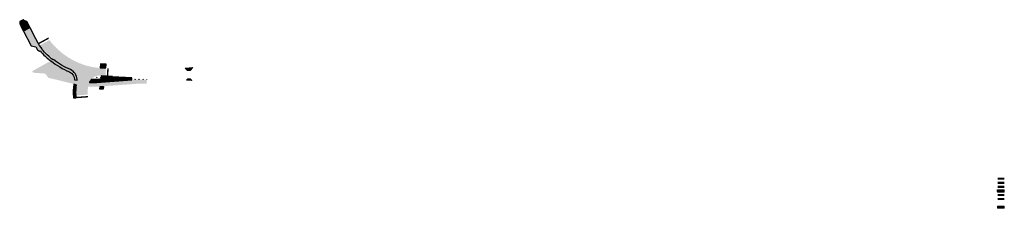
# Model space of a CAD drawing. Header units: metres. Extents: x 197834 to 198536, y 353984 to 354118.
import ezdxf

# ---------------------------------------------------------------- set-up
doc = ezdxf.new("R2010")
doc.units = ezdxf.units.M
doc.layers.get('Defpoints').update_dxf_attribs({"color": 6})
for name, color, linetype in [('Arcering groen', 103, 'Continuous'), ('Arcering trottoirtegels', 253, 'Continuous'), ('Arcering verhoging', 22, 'Continuous'), ('N-WE-GR-GROEN-A', 103, 'Continuous'), ('N-WE-GR-GROEN_PYRACANTHA-A', 103, 'Continuous'), ('N-WE-VH-VERHARDING_ELEMENTEN_OKERGEEL-G', 32, 'Continuous'), ('N-WE-VH-VERHARDING_ELEMENTEN_ROOD-G', 22, 'Continuous')]:
    doc.layers.add(name, color=color, linetype=linetype)
doc.layers.add('Arcering inrit', color=7, linetype='Continuous', true_color=0xc33c3c)
doc.layers.add('Arcering rijbaan', color=7, linetype='Continuous', lineweight=20, true_color=0x45291c)
for name, color, linetype, lineweight in [('Arcering rijbaan asfalt', 251, 'Continuous', 20), ('B-WE-VH-VERHARDING_BETON-A-200', 252, 'Continuous', 18), ('B-WE-VW-MARKERING_DWARS_STOPSTREEP_020-G', 7, 'Continuous', 18), ('N-WE-VH-TROTTOIRTEGELS_30_30-G', 253, 'Continuous', 20), ('N-WE-VH-VERHARDING_ASFALT_ROOD-G', 11, 'Continuous', 20), ('N-WE-VH-VERHARDING_FUNDERING-AD-200', 252, 'Continuous', 18), ('Ontwerp', 7, 'Continuous', 20)]:
    doc.layers.add(name, color=color, linetype=linetype, lineweight=lineweight)
pattern_1 = [(90, (197133.2983724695, 355499.5580304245), (-1.4368409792, 1.4368409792), [0.381, -2.4926819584]), (45, (197133.2983724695, 355499.5580304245), (-1.436840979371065, 1.436840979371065), [0.381, -1.651]), (135, (197133.2983724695, 355499.5580304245), (-1.436840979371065, -1.436840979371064), [0.381, -1.651])]

msp = doc.modelspace()

# ---------------------------------------------------------------- hatches: boundary and pattern name
at = {"layer": 'Arcering groen'}
h = msp.add_hatch(color=256, dxfattribs=at)
h.dxf.hatch_style = 1
h.paths.add_polyline_path([(198536.419891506, 353991.2766067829), (198531.619891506, 353991.2766067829), (198531.6198915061, 353989.6766067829), (198536.4198915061, 353989.6766067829)])
at = {"layer": 'Arcering inrit'}
h = msp.add_hatch(color=256, dxfattribs=at)
h.dxf.hatch_style = 1
h.paths.add_polyline_path([(198536.4198915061, 353994.1766067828), (198531.6198915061, 353994.1766067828), (198531.6198915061, 353992.5766067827), (198536.4198915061, 353992.5766067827)])
at = {"layer": 'Arcering rijbaan'}
h = msp.add_hatch(color=256, dxfattribs=at)
h.dxf.hatch_style = 1
h.paths.add_polyline_path([(198536.4198915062, 354002.8766067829), (198531.6198915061, 354002.876606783), (198531.6198915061, 354001.2766067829), (198536.4198915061, 354001.2766067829)])
at = {"layer": 'Arcering rijbaan asfalt'}
h = msp.add_hatch(color=256, dxfattribs=at)
h.dxf.hatch_style = 1
h.paths.add_polyline_path([(198536.4198915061, 354005.7766067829), (198531.6198915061, 354005.7766067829), (198531.6198915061, 354004.1766067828), (198536.4198915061, 354004.1766067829)])
at = {"layer": 'Arcering trottoirtegels'}
h = msp.add_hatch(dxfattribs=at)
h.set_pattern_fill('AR-B88', color=256, scale=0.001, angle=176)
h.set_pattern_definition([(176, (197094.5641811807, 355532.3899999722), (-0.01417451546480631, -0.2027050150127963), []), (266, (197094.5641811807, 355532.3899999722), (0.08717799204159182, -0.2097922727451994), [0.2032, -0.2032])])
edge = h.paths.add_edge_path()
edge.add_line((197872.4547238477, 354062.6972027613), (197874.2855599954, 354062.5241477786))
edge.add_line((197874.2855599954, 354062.5241477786), (197874.12180927, 354064.3196218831))
edge.add_arc((197908.0311915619, 354066.5184218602), 33.98059635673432, 170.9405845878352, 183.710059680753, ccw=False)
edge.add_line((197874.4744831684, 354071.868959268), (197872.7186233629, 354072.2980831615))
edge.add_arc((197908.1706252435, 354066.5197357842), 35.91982371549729, 170.7427229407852, 185.0968485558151)
edge.add_line((197872.3928301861, 354063.3286361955), (197872.4547238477, 354062.6972027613))
h = msp.add_hatch(dxfattribs=at)
h.set_pattern_fill('AR-B88', color=256, scale=0.001, angle=52.1941651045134)
h.set_pattern_definition([(360, (394072.3208538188, 709078.7666697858), (4.163336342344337e-17, 0.2032), []), (90, (394072.3208538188, 709078.7666697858), (-0.1016, 0.2032), [0.2032, -0.2032])])
h.paths.add_polyline_path([(198536.4198915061, 353997.076606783), (198531.6198915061, 353997.0766067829), (198531.6198915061, 353995.4766067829), (198536.4198915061, 353995.4766067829)])
at = {"layer": 'Arcering verhoging'}
h = msp.add_hatch(color=256, dxfattribs=at)
h.dxf.hatch_style = 1
h.paths.add_polyline_path([(198536.4198915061, 353999.9766067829), (198531.6198915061, 353999.9766067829), (198531.6198915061, 353998.3766067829), (198536.4198915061, 353998.3766067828)])
at = {"layer": 'B-WE-VH-VERHARDING_BETON-A-200'}
h = msp.add_hatch(dxfattribs=at)
h.set_pattern_fill('AVH-BETONPLAAT_BLOK', color=256, scale=0.2, pattern_type=2)
h.set_pattern_definition([(0, (0, 0), (0, 0.4), []), (90, (0, 0), (-0.4, 2.449293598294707e-17), [])])
h.paths.add_polyline_path([(197953.0654836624, 354075.1728782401), (197954.0046334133, 354076.1550842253), (197955.8273097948, 354076.2009302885), (197957.0178057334, 354075.0626212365)])
h.paths.add_polyline_path([(197952.2010282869, 354083.7011632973), (197953.8766866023, 354082.0989595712), (197955.6939763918, 354082.1396837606), (197957.5974572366, 354084.1304315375)])
h = msp.add_hatch(dxfattribs=at)
h.set_pattern_fill('AVH-BETONPLAAT_BLOK', color=256, scale=0.2, pattern_type=2)
h.set_pattern_definition([(0, (581.6560097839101, -98.98613557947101), (0, 0.4), []), (90, (581.6560097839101, -98.98613557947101), (-0.4, 2.449293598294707e-17), [])])
h.paths.add_polyline_path([(197953.0654836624, 354075.1728782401), (197954.0046334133, 354076.1550842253), (197955.8273097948, 354076.2009302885), (197957.0178057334, 354075.0626212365)])
h.paths.add_polyline_path([(198531.6198915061, 353985.4766067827), (198531.6198915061, 353983.8766067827), (198536.4198915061, 353983.8766067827), (198536.4198915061, 353985.4766067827)])
at = {"layer": 'N-WE-GR-GROEN-A'}
h = msp.add_hatch(color=256, dxfattribs=at)
h.dxf.hatch_style = 1
edge = h.paths.add_edge_path()
edge.add_arc((197892.1135909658, 354133.4505960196), 57.09987751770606, 231.244409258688, 246.7242629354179, ccw=False)
edge.add_line((197856.3690923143, 354088.9227751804), (197855.4939215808, 354088.438960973))
edge.add_line((197855.4939215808, 354088.438960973), (197855.4202724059, 354088.5125094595))
edge.add_line((197855.4202724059, 354088.5125094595), (197844.4519998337, 354082.4489999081))
edge.add_line((197844.4519998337, 354082.4489999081), (197843.5949999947, 354081.9150000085))
edge.add_line((197843.5949999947, 354081.9150000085), (197843.1309999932, 354081.4850000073))
edge.add_line((197843.1309999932, 354081.4850000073), (197843.13499999, 354081.0489999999))
edge.add_line((197843.13499999, 354081.0489999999), (197843.392999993, 354080.7949999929))
edge.add_line((197843.392999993, 354080.7949999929), (197843.8459999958, 354080.581999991))
edge.add_line((197843.8459999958, 354080.581999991), (197844.4949999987, 354080.4939999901))
edge.add_line((197844.4949999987, 354080.4939999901), (197852.9787555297, 354079.8354160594))
edge.add_arc((197849.6507289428, 354036.9643974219), 42.99999999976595, 76.2663884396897, 85.56109858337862, ccw=False)
edge.add_line((197859.8592749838, 354078.7350281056), (197872.194788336, 354075.720286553))
edge.add_line((197872.194788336, 354075.720286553), (197873.1381440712, 354075.48973484))
edge.add_arc((197867.2402521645, 354075.5705413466), 5.898445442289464, 359.2150445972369, 426.9446630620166)
at = {"layer": 'N-WE-GR-GROEN_PYRACANTHA-A'}
h = msp.add_hatch(dxfattribs=at)
h.set_pattern_fill('GRASS', color=256, scale=0.08)
h.set_pattern_definition(pattern_1)
edge = h.paths.add_edge_path()
edge.add_arc((197891.0690167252, 354070.4532156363), 7.800000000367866, 86.85338444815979, 136.9883565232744)
edge.add_arc((197886.245150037, 354113.4744106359), 37.71070859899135, 268.6634414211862, 274.2147993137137)
edge.add_line((197889.01672865, 354075.8656896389), (197891.1697376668, 354076.0219010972))
edge.add_arc((197891.1344078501, 354076.9221171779), 0.9009090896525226, 272.247472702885, 356.4937484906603)
edge.add_line((197892.0336305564, 354076.8670198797), (197892.1168427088, 354078.2064595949))
edge.add_line((197892.1168427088, 354078.2064595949), (197891.4971680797, 354078.2414559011))
at = {"layer": 'N-WE-VH-TROTTOIRTEGELS_30_30-G'}
h = msp.add_hatch(dxfattribs=at)
h.set_pattern_fill('AR-B88', color=256, scale=0.002, angle=28)
h.set_pattern_definition([(28, (197094.5641811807, 355491.8580638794), (-0.190793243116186, 0.3588299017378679), []), (118, (197094.5641811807, 355491.8580638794), (-0.3702081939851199, 0.263433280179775), [0.4064, -0.4064])])
h.paths.add_polyline_path([(197839.5024147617, 354116.7018864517, 0.1963583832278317), (197839.0513105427, 354117.1050655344), (197837.3903862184, 354117.6955387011, -0.1557262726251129), (197836.8096543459, 354118.137513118), (197836.7237654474, 354118.318131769), (197834.1301184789, 354117.0847847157), (197834.2290438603, 354116.8630725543), (197834.315, 354116.377), (197834.157, 354115.548), (197834.505, 354114.688), (197834.719, 354114.792), (197834.948, 354114.213), (197839.6084193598, 354116.4829134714)])
h = msp.add_hatch(dxfattribs=at)
h.set_pattern_fill('AR-B88', color=256, scale=0.002, angle=120)
h.set_pattern_definition([(120, (197094.5641811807, 355491.8580638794), (-0.3519527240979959, -0.2031999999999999), []), (210, (197094.5641811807, 355491.8580638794), (-0.2503527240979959, -0.3791763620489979), [0.4064, -0.4064])])
h.paths.add_polyline_path([(197839.6084193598, 354116.4829134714), (197834.948, 354114.213), (197834.779, 354114.145), (197836.3893992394, 354111.0361262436), (197836.8926680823, 354110.0645663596), (197841.5712055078, 354112.4382555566), (197841.5102569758, 354112.5543003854)])
h = msp.add_hatch(dxfattribs=at)
h.set_pattern_fill('AR-B88', color=256, scale=0.002, angle=36)
h.set_pattern_definition([(36, (197094.5641811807, 355491.8580638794), (-0.2388759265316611, 0.3287845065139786), []), (126, (197094.5641811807, 355491.8580638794), (-0.4032681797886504, 0.2093465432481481), [0.4063999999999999, -0.4063999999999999])])
edge = h.paths.add_edge_path()
edge.add_line((197841.5712055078, 354112.4382555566), (197836.8926680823, 354110.0645663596))
edge.add_line((197836.8926680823, 354110.0645663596), (197842.226, 354099.801))
edge.add_line((197842.226, 354099.801), (197845.578, 354098.995))
edge.add_line((197845.578, 354098.995), (197846.744, 354096.945))
edge.add_line((197846.744, 354096.945), (197848.1343495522, 354095.8989840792))
edge.add_line((197848.1343495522, 354095.8989840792), (197848.6083906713, 354096.1656583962))
edge.add_arc((197891.8512919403, 354133.1536809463), 56.90397457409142, 220.5421836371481, 226.0115355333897)
edge.add_arc((197899.2712045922, 354140.9735032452), 67.6834704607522, 226.0898360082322, 227.7968616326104)
edge.add_arc((197894.8842857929, 354136.7933432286), 61.64156279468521, 228.207349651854, 231.0069610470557)
edge.add_line((197856.0978137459, 354088.884138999), (197856.3778645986, 354089.0418881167))
edge.add_arc((197892.1550980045, 354133.531451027), 57.09055647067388, 231.1947546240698, 246.7172831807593)
edge.add_arc((197867.2391358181, 354075.5692202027), 6.000098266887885, -5.558149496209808e-10, 66.94353377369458, ccw=False)
edge.add_line((197873.239234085, 354075.5692202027), (197875.0318849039, 354075.1298453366))
edge.add_arc((197857.0327091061, 354075.6407623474), 18.0064256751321, 358.3740627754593, 359.9107004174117)
edge.add_arc((197867.2448643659, 354075.5709679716), 7.794360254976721, 0.3067562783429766, 66.55726721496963)
edge.add_arc((197892.1780606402, 354133.5452172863), 55.31414064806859, 232.07494186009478, 246.7528961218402, ccw=False)
edge.add_line((197858.1803168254, 354089.9125738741), (197857.9958964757, 354089.6759536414))
edge.add_arc((197892.1136611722, 354133.4506967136), 55.49999999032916, 220.6487071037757, 232.06736894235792, ccw=False)
edge.add_line((197850.0048227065, 354097.296917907), (197850.2330526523, 354097.4928714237))
edge.add_line((197850.2330526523, 354097.4928714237), (197848.2675931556, 354099.9192668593))
edge.add_line((197848.2675931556, 354099.9192668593), (197847.2896064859, 354101.6830048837))
edge.add_line((197847.2896064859, 354101.6830048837), (197845.6575820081, 354104.6578735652))
edge.add_line((197845.6575820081, 354104.6578735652), (197841.5712055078, 354112.4382555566))
h = msp.add_hatch(dxfattribs=at)
h.set_pattern_fill('AR-B88', color=256, scale=0.002, angle=177)
h.set_pattern_definition([(177, (197094.5641811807, 355491.8580638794), (-0.02126933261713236, -0.4058430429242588), []), (267, (197094.5641811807, 355491.8580638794), (0.181652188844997, -0.416477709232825), [0.4063999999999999, -0.4063999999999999])])
h.paths.add_polyline_path([(197895.6238888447, 354083.9174391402), (197895.7676973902, 354086.6811858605), (197891.6528797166, 354086.895295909), (197891.6291446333, 354084.1224221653)])
h = msp.add_hatch(dxfattribs=at)
h.set_pattern_fill('AR-B88', color=256, scale=0.002, angle=89)
h.set_pattern_definition([(89, (197094.5641811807, 355491.8580638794), (-0.4063381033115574, 0.007092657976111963), []), (179, (197094.5641811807, 355491.8580638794), (-0.4098844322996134, -0.1960763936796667), [0.4064, -0.4064])])
edge = h.paths.add_edge_path()
edge.add_line((197914.0506677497, 354075.4762427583), (197914.129083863, 354076.8901153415))
edge.add_line((197914.129083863, 354076.8901153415), (197900.2501907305, 354077.6558447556))
edge.add_line((197900.2501907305, 354077.6558447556), (197900.2557284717, 354077.7556923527))
edge.add_line((197900.2557284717, 354077.7556923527), (197892.2167299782, 354078.2015476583))
edge.add_line((197892.2167299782, 354078.2015476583), (197892.1333731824, 354076.8597637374))
edge.add_arc((197891.1418716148, 354076.9152616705), 0.9930535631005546, 273.79866317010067, 356.79629073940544, ccw=False)
edge.add_line((197891.2076620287, 354075.9243898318), (197889.0167286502, 354075.7654267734))
edge.add_arc((197886.2451647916, 354113.4708513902), 37.80715027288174, 268.530816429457, 274.20400606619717, ccw=False)
edge.add_arc((197895.6054826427, 354066.8328813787), 13.59797937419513, 139.433099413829, 149.7346563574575)
edge.add_arc((197891.0690149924, 354070.4532162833), 7.899998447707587, 155.8419182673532, 156.2387386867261)
edge.add_arc((197886.2451596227, 354113.4636989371), 39.90000003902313, 266.5422359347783, 274.1498206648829)
edge.add_line((197889.132512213, 354073.6683072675), (197914.0506677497, 354075.4762427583))
h = msp.add_hatch(dxfattribs=at)
h.set_pattern_fill('AR-B88', color=256, scale=0.002, angle=184)
h.set_pattern_definition([(184, (197094.5641811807, 355491.8580638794), (0.02834903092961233, -0.4054100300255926), []), (273.9999999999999, (197094.5641811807, 355491.8580638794), (0.2310540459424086, -0.3912355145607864), [0.4064, -0.4064])])
h.paths.add_polyline_path([(197891.4960382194, 354070.6324417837), (197893.7948975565, 354070.8000213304), (197893.6753818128, 354068.9030662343), (197891.3673015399, 354068.7368171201)])
at = {"layer": 'N-WE-VH-VERHARDING_ASFALT_ROOD-G'}
h = msp.add_hatch(color=256, dxfattribs=at)
h.dxf.hatch_style = 1
edge = h.paths.add_edge_path()
edge.add_arc((197886.245159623, 354113.4636988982), 42.99999999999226, 256.2663884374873, 274.1498206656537)
edge.add_line((197889.3568428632, 354070.5764347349), (197918.0027932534, 354072.654840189))
edge.add_arc((197920.8973823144, 354032.7597107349), 39.99999999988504, 88.16448384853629, 94.14982066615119, ccw=False)
edge.add_line((197922.178595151, 354072.7391866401), (197924.7461763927, 354072.6569039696))
edge.add_line((197924.7461763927, 354072.6569039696), (197924.837, 354075.491))
edge.add_line((197924.837, 354075.491), (197922.0291875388, 354075.6317355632))
edge.add_arc((197919.8766072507, 354032.6856484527), 42.99999999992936, 87.13057357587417, 94.14982066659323)
edge.add_line((197916.7649240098, 354075.5729126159), (197889.1397486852, 354073.5685694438))
edge.add_arc((197886.2451596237, 354113.463698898), 40.00000000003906, 267.8490242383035, 274.14982066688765, ccw=False)
edge.add_arc((197886.2451596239, 354113.4636988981), 40.0000000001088, 256.2663884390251, 267.84902423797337, ccw=False)
edge.add_line((197876.7488377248, 354074.607298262), (197859.8592749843, 354078.7350281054))
edge.add_arc((197849.6507289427, 354036.9643974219), 42.99999999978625, 76.26638843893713, 85.56109851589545)
edge.add_line((197852.9787555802, 354079.8354160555), (197852.3087842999, 354079.8874251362))
edge.add_line((197852.3087842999, 354079.8874251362), (197854.669098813, 354076.8094570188))
edge.add_line((197854.669098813, 354076.8094570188), (197855.1171375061, 354076.7700733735))
edge.add_arc((197854.8544434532, 354073.7815968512), 3.000000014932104, 76.26638846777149, 84.976479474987, ccw=False)
edge.add_line((197855.5666675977, 354076.6958269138), (197876.0366135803, 354071.6930682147))
at = {"layer": 'N-WE-VH-VERHARDING_ELEMENTEN_OKERGEEL-G'}
h = msp.add_hatch(color=256, dxfattribs=at)
h.dxf.hatch_style = 1
h.paths.add_polyline_path([(197882.7542273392, 354063.9285463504), (197874.4006750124, 354063.3346294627), (197874.5092774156, 354062.3402497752), (197882.8746640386, 354062.9389688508)])
at = {"layer": 'N-WE-VH-VERHARDING_ELEMENTEN_ROOD-G'}
h = msp.add_hatch(color=9, dxfattribs=at)
h.dxf.hatch_style = 1
h.paths.add_polyline_path([(197854.8258403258, 354104.6419615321), (197854.761, 354104.7310000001), (197854.8256237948, 354105.7794487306), (197847.4709373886, 354101.7906292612), (197847.459, 354101.784), (197847.674, 354101.406), (197847.9521107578, 354100.9139893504)])
h = msp.add_hatch(color=256, dxfattribs=at)
h.dxf.hatch_style = 1
edge = h.paths.add_edge_path()
edge.add_line((197874.1975462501, 354088.4386041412), (197871.8349498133, 354089.6276735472))
edge.add_line((197871.8349498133, 354089.6276735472), (197868.0704406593, 354091.8699416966))
edge.add_line((197868.0704406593, 354091.8699416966), (197864.5003157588, 354094.4387639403))
edge.add_line((197864.5003157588, 354094.4387639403), (197861.1656544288, 354097.3070742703))
edge.add_line((197861.1656544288, 354097.3070742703), (197858.1037274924, 354100.438358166))
edge.add_line((197858.1037274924, 354100.438358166), (197856.5971245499, 354102.1925322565))
edge.add_line((197856.5971245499, 354102.1925322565), (197855.3485962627, 354103.7878739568))
edge.add_line((197855.3485962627, 354103.7878739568), (197848.5087377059, 354100.0803268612))
edge.add_arc((197892.1038004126, 354133.4340254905), 54.89078888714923, 217.4188700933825, 246.7221979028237)
edge.add_arc((197867.2391358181, 354075.5692202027), 8.090098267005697, 0.3148451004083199, 66.91272263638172, ccw=False)
edge.add_arc((197867.2391358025, 354075.5692202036), 8.090098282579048, -4.212827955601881, 0.3148450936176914, ccw=False)
edge.add_line((197875.3073750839, 354074.9749095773), (197876.7488377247, 354074.607298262))
edge.add_arc((197886.2609261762, 354113.5660351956), 40.10315461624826, 256.2792177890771, 266.203839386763)
edge.add_arc((197888.8186390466, 354071.594164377), 5.567964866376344, 151.1212424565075, 159.4256744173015, ccw=False)
edge.add_arc((197891.06901673, 354070.4532156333), 8.090000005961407, 142.7556395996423, 151.7428881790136, ccw=False)
edge.add_arc((197891.0690166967, 354070.453215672), 8.08999995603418, 86.85272794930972, 142.7556396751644, ccw=False)
edge.add_line((197891.5131790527, 354078.5310135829), (197892.0343608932, 354078.5021079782))
edge.add_line((197892.0343608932, 354078.5021079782), (197895.2763982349, 354078.3222992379))
edge.add_line((197895.2763982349, 354078.3222992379), (197895.6081817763, 354083.6278636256))
edge.add_line((197895.6081817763, 354083.6278636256), (197892.319, 354083.7968812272))
edge.add_line((197892.319, 354083.7968812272), (197891.4855363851, 354083.8393655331))
edge.add_line((197891.4855363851, 354083.8393655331), (197888.9900831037, 354084.1030825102))
edge.add_line((197888.9900831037, 354084.1030825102), (197886.5110831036, 354084.4910825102))
edge.add_line((197886.5110831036, 354084.4910825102), (197884.0472264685, 354085.0049289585))
edge.add_line((197884.0472264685, 354085.0049289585), (197881.6232264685, 354085.6389289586))
edge.add_line((197881.6232264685, 354085.6389289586), (197879.0992608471, 354086.4417822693))
edge.add_line((197879.0992608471, 354086.4417822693), (197876.6218619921, 354087.3755740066))
edge.add_line((197876.6218619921, 354087.3755740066), (197874.1975462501, 354088.4386041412))
h = msp.add_hatch(color=9, dxfattribs=at)
h.dxf.hatch_style = 1
h.paths.add_polyline_path([(197896.6122914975, 354083.6634182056), (197896.2725686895, 354078.1705329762), (197897.2706615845, 354078.1088031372), (197897.6103843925, 354083.6016883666)])
h = msp.add_hatch(color=256, dxfattribs=at)
h.dxf.hatch_style = 1
edge = h.paths.add_edge_path()
edge.add_arc((197906.6945829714, 354066.5365228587), 24.07274120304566, 170.308543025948, 177.4828340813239, ccw=False)
edge.add_arc((197886.2440542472, 354113.4577277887), 42.99393718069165, 256.2659302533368, 265.62645431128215, ccw=False)
edge.add_line((197876.0366135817, 354071.6930682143), (197874.6996876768, 354072.0198066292))
edge.add_arc((197908.1706252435, 354066.5197357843), 33.91982371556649, 170.668336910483, 183.6955654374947)
edge.add_line((197874.3213340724, 354064.3334311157), (197882.6722891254, 354064.9252451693))
edge.add_arc((197908.1706252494, 354066.5197357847), 25.54814172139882, 177.5906051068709, 183.5782248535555, ccw=False)
at = {"layer": 'N-WE-VH-VERHARDING_FUNDERING-AD-200'}
h = msp.add_hatch(dxfattribs=at)
h.set_pattern_fill('AVH-FUNDERING_GRANULAAT', color=256, pattern_type=2)
h.set_pattern_definition([(0, (9.5, 6.4), (0, 10), [0, -10]), (0, (9.6, 2.9), (0, 10), [0, -10]), (0, (9.9, 8.3), (0, 10), [0, -10]), (338.1986, (4.7, 5.2), (30.0000027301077, -9.9999991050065), [1.07703, -52.77462]), (216.8699, (5.7, 4.8), (29.99999917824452, 20.00000123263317), [0.5, -49.5]), (130.6013, (5.3, 4.5), (50.00000421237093, -59.99999018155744), [0.92195, -91.27349]), (206.5651, (2, 3.3), (-9.999991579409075, -10.00001309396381), [0.22361, -22.13707]), (326.3099, (1.8, 3.2), (19.9999955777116, -10.00001334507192), [0.36056, -35.69495999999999]), (108.4349, (2.1, 3), (-9.999984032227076, 20.00000434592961), [0.31623, -31.30655]), (225, (8.4, 2.3), (-1.77635683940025e-15, -10.00000309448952), [0.42426, -13.71787]), (0, (8.1, 2), (10, 10), [0.6, -9.4]), (135, (8.7, 2), (-10.00000309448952, 8.881784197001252e-16), [0.42426, -13.71787]), (251.5651, (7.2, 8.7), (9.999984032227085, 20.00000434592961), [0.31623, -31.30655]), (0, (7.1, 8.4), (10, 10), [0.5, -9.5]), (143.1301, (7.6, 8.4), (-29.99999917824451, 20.00000123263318), [0.5, -49.5]), (213.6901, (1.9, 8.8), (19.9999955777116, 10.00001334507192), [0.3605599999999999, -35.69495999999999]), (341.5651, (1.6, 8.6), (-20.00000434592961, 9.999984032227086), [0.63246, -30.99032]), (126.8699, (2.2, 8.4), (20.00000123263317, -29.99999917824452), [0.5, -49.5]), (0, (4.8, 8.4), (0, 10), [0, -10]), (0, (2.1, 5.8), (0, 10), [0, -10]), (0, (4.9, 2.1), (0, 10), [0, -10]), (0, (7.6, 5.2), (0, 10), [0, -10]), (0, (4.7, 6.9), (0, 10), [0, -10]), (0, (2.5, 7.2), (0, 10), [0, -10]), (0, (3.4, 6.6), (0, 10), [0, -10]), (0, (3, 4.2), (0, 10), [0, -10]), (0, (0.6, 4.6), (0, 10), [0, -10]), (0, (0.7, 6.9), (0, 10), [0, -10]), (0, (0.4, 9.1), (0, 10), [0, -10]), (0, (3.5, 9.5), (0, 10), [0, -10]), (0, (5.7, 9.9), (0, 10), [0, -10]), (0, (9.2, 9.5), (0, 10), [0, -10]), (0, (6.8, 6.4), (0, 10), [0, -10]), (0, (5.8, 8.2), (0, 10), [0, -10]), (0, (6.6, 3.4), (0, 10), [0, -10]), (0, (3.6, 2.9), (0, 10), [0, -10]), (0, (6.6, 0.7), (0, 10), [0, -10]), (0, (3.3, 1.3), (0, 10), [0, -10]), (0, (0.1, 1), (0, 10), [0, -10]), (0, (1.3, 0.5), (0, 10), [0, -10]), (0, (1.4, 1.9), (0, 10), [0, -10]), (0, (8.1, 0.3), (0, 10), [0, -10]), (0, (9.3, 4.4), (0, 10), [0, -10]), (0, (8.8, 7.4), (0, 10), [0, -10]), (0, (4.2, 0.2), (0, 10), [0, -10])])
edge = h.paths.add_edge_path()
edge.add_line((197914.0506677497, 354075.4762427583), (197914.129083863, 354076.8901153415))
edge.add_line((197914.129083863, 354076.8901153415), (197900.2501907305, 354077.6558447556))
edge.add_line((197900.2501907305, 354077.6558447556), (197900.2557284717, 354077.7556923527))
edge.add_line((197900.2557284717, 354077.7556923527), (197892.2167299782, 354078.2015476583))
edge.add_line((197892.2167299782, 354078.2015476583), (197892.1333731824, 354076.8597637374))
edge.add_arc((197891.1418716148, 354076.9152616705), 0.9930535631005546, 273.79866317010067, 356.79629073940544, ccw=False)
edge.add_line((197891.2076620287, 354075.9243898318), (197889.0167286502, 354075.7654267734))
edge.add_arc((197886.2451647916, 354113.4708513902), 37.80715027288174, 268.530816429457, 274.20400606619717, ccw=False)
edge.add_arc((197895.6054826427, 354066.8328813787), 13.59797937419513, 139.433099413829, 149.7346563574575)
edge.add_arc((197891.0690149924, 354070.4532162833), 7.899998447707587, 155.8419182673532, 156.2387386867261)
edge.add_arc((197886.2451596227, 354113.4636989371), 39.90000003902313, 266.5422359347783, 274.1498206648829)
edge.add_line((197889.132512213, 354073.6683072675), (197914.0506677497, 354075.4762427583))
h = msp.add_hatch(dxfattribs=at)
h.set_pattern_fill('AVH-FUNDERING_EPS', color=256, pattern_type=2)
h.set_pattern_definition([(0, (0, 0), (0, 5), []), (59.99999999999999, (0, 0), (-4.330127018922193, 2.5), []), (120, (0, 0), (-4.330127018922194, -2.499999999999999), [])])
edge = h.paths.add_edge_path()
edge.add_line((197872.4547238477, 354062.6972027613), (197874.2855599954, 354062.5241477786))
edge.add_line((197874.2855599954, 354062.5241477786), (197874.12180927, 354064.3196218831))
edge.add_arc((197908.0311915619, 354066.5184218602), 33.98059635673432, 170.9405845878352, 183.710059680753, ccw=False)
edge.add_line((197874.4744831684, 354071.868959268), (197872.7186233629, 354072.2980831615))
edge.add_arc((197908.1706252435, 354066.5197357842), 35.91982371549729, 170.7427229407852, 185.0968485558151)
edge.add_line((197872.3928301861, 354063.3286361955), (197872.4547238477, 354062.6972027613))
at = {"layer": 'Ontwerp'}
h = msp.add_hatch(dxfattribs=at)
h.set_pattern_fill('GRASS', color=256, scale=0.08)
h.set_pattern_definition(pattern_1)
edge = h.paths.add_edge_path()
edge.add_line((197914.1456428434, 354075.3828708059), (197914.2453213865, 354076.9798057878))
edge.add_line((197914.2453213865, 354076.9798057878), (197924.8868382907, 354076.389612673))
edge.add_line((197924.8868382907, 354076.389612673), (197924.837, 354075.491))
edge.add_line((197924.837, 354075.491), (197922.0291875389, 354075.6317355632))
edge.add_arc((197919.8766072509, 354032.6856484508), 43.00000000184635, 87.130573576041, 94.14982066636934)
edge.add_line((197916.7649240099, 354075.5729126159), (197914.1456428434, 354075.3828708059))

# ---------------------------------------------------------------- linework, layer by layer
at = {"layer": 'B-WE-VW-MARKERING_DWARS_STOPSTREEP_020-G'}
for points in [[(197952.2010282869, 354083.7011632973), (197953.8766866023, 354082.0989595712), (197955.6939763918, 354082.1396837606), (197957.5974572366, 354084.1304315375)], [(197953.0654836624, 354075.1728782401), (197954.0046334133, 354076.1550842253), (197955.8273097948, 354076.2009302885), (197957.0178057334, 354075.0626212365)], [(198531.6198915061, 353985.4766067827), (198531.6198915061, 353983.8766067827), (198536.4198915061, 353983.8766067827), (198536.4198915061, 353985.4766067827)]]:
    msp.add_lwpolyline(points, close=True, dxfattribs=at)
at = {"layer": 'Defpoints'}
for points in [[(197834.1301184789, 354117.0847847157), (197834.2290438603, 354116.8630725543), (197834.315, 354116.377), (197834.157, 354115.548), (197834.505, 354114.688), (197834.719, 354114.792), (197834.948, 354114.213), (197834.779, 354114.145), (197836.3893992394, 354111.0361262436), (197836.8926680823, 354110.0645663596), (197842.226, 354099.801), (197845.578, 354098.995), (197846.744, 354096.945), (197848.2216093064, 354095.8333350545), (197848.6716573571, 354096.0865119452, 0.02277506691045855), (197852.3307117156, 354092.2124296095, 0.007448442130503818), (197853.804077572, 354090.8357676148, 0.012216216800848), (197856.0978137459, 354088.884138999), (197856.3778645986, 354089.0418881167, 0.0678335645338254), (197869.5890029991, 354081.0900266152, -0.3006971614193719), (197873.239234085, 354075.5692202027), (197875.0318849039, 354075.1298453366, 0.006704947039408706), (197875.0391129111, 354075.6126980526, 0.2990322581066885), (197870.3028559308, 354082.7403988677, -0.06392065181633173), (197858.1803168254, 354089.9125738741), (197857.9958964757, 354089.6759536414, -0.04986457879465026), (197850.0048227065, 354097.296917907), (197850.2330526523, 354097.4928714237), (197848.2675931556, 354099.9192668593), (197847.2896064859, 354101.6830048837), (197845.6575820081, 354104.6578735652), (197841.5102569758, 354112.5543003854), (197839.5024147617, 354116.7018864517, 0.1963583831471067), (197839.0513105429, 354117.1050655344), (197837.3903862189, 354117.695538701, -0.1557262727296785), (197836.8096543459, 354118.137513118), (197836.7237654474, 354118.318131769)], [(197914.0506677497, 354075.4762427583), (197914.129083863, 354076.8901153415), (197900.2501907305, 354077.6558447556), (197900.2557284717, 354077.7556923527), (197892.2167299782, 354078.2015476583), (197892.1333731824, 354076.8597637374, -0.3788542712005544), (197891.2076620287, 354075.9243898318), (197889.0167286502, 354075.7654267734, -0.02475901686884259), (197885.2758166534, 354075.6761298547, 0.04497931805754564), (197883.860900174, 354073.6863349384, 0.001731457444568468), (197883.8386812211, 354073.6363356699, 0.03320654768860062), (197889.132512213, 354073.6683072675)], [(197872.4547238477, 354062.6972027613), (197874.2855599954, 354062.5241477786), (197874.12180927, 354064.3196218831, -0.05577507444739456), (197874.4744831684, 354071.868959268), (197872.7186233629, 354072.2980831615, 0.06271371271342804), (197872.3928301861, 354063.3286361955)]]:
    msp.add_lwpolyline(points, format="xyb", close=True, dxfattribs=at)
for points in [[(197895.6238888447, 354083.9174391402), (197895.7676973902, 354086.6811858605), (197891.6528797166, 354086.895295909), (197891.6291446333, 354084.1224221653)], [(197891.4960382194, 354070.6324417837), (197893.7948975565, 354070.8000213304), (197893.6753818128, 354068.9030662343), (197891.3673015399, 354068.7368171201)]]:
    msp.add_lwpolyline(points, close=True, dxfattribs=at)

doc.saveas('drawing.dxf')
